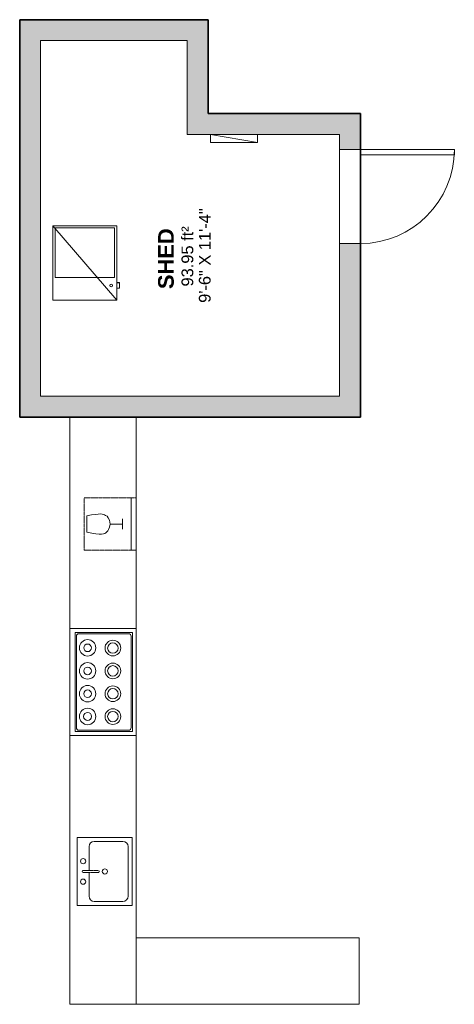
# Model space of a CAD drawing. Header units: inches. Extents: x 281 to 448, y 927 to 1304.
import ezdxf

# ---------------------------------------------------------------- set-up
doc = ezdxf.new("R2010")
doc.units = ezdxf.units.IN
doc.header["$MEASUREMENT"] = 0
doc.linetypes.add('Dash', pattern=[0.23622, 0.11811, -0.11811])
for name, color, linetype, lineweight in [('A-AREA-IDEN', 2, 'Continuous', 9), ('A-DETL', 90, 'Continuous', 9), ('A-DOOR', 31, 'Continuous', 9), ('A-FLOR', 192, 'Continuous', 9), ('A-GENM', 13, 'Continuous', 9), ('A-OBJECTS', 90, 'Continuous', 9), ('A-WALL', 90, 'Continuous', 9), ('A-WALL-PATT', 111, 'Continuous', 9), ('E-ELEC-EQPM', 71, 'Continuous', 9), ('M-EQPM', 90, 'Continuous', 9), ('P-SANR-FIXT', 6, 'Continuous', 9), ('P-SANR-FIXT-HDLN', 131, 'Dash', 9), ('Q-CASE', 31, 'Continuous', 9), ('Q-SPCQ', 2, 'Continuous', 9)]:
    doc.layers.add(name, color=color, linetype=linetype, lineweight=lineweight)
doc.styles.add('Arial', font='arial.ttf', dxfattribs={"height": 4.5})
doc.styles.add('Arial_B', font='arialbd.ttf', dxfattribs={"height": 6})

# ---------------------------------------------------------------- blocks, each defined once
blk = doc.blocks.new('Planitar - Single Door_Swapper - Planitar - Single Door_Swapper-5995049-Shed')
at = {"layer": 'A-GENM'}
for p, q in [((16, -40), (16, -4)), ((16, -4), (18, -4)), ((18, -4), (18, -40)), ((18, -40), (16, -40))]:
    blk.add_line(p, q, dxfattribs=at)
blk.add_arc((18, -4), 36, 180, 270, dxfattribs=at)
blk = doc.blocks.new('Electrical Panel - Power Panel-5591628-Shed')
at = {"layer": 'E-ELEC-EQPM'}
for p, q in [((-15.96, 7), (2.04, 4)), ((-15.96, 7), (2.04, 7)), ((-15.96, 4), (-15.96, 7)), ((-15.96, 4), (2.04, 4)), ((2.04, 4), (2.04, 7))]:
    blk.add_line(p, q, dxfattribs=at)
blk = doc.blocks.new('Furnace - Default 1-3347137-Shed')
at = {"layer": 'M-EQPM'}
for p, q in [((-24.5, 0), (-24.5, -28.5)), ((0, 0), (-24.5, 0)), ((-24.5, 0), (0, -28.5)), ((-0.81, -0.81), (-23.69, -0.81)), ((-23.69, -0.81), (-23.69, -19.81)), ((-0.81, -19.81), (-0.81, -0.81)), ((0, -28.5), (0, 0)), ((-23.69, -19.81), (-0.81, -19.81)), ((1, -21.69), (0, -21.69)), ((1, -21.83), (0, -21.83)), ((1, -21.69), (1, -21.82)), ((1, -21.83), (1, -23.83)), ((0, -23.83), (1, -23.83)), ((-24.5, -28.5), (0, -28.5))]:
    blk.add_line(p, q, dxfattribs=at)
blk.add_circle((-2.18, -22.83), 0.5, dxfattribs=at)
blk = doc.blocks.new('Countertop- Rectangle shape base1 - Default 1-5727092-Shed')
at = {"layer": 'Q-CASE'}
for p, q in [((24.75, 12.75), (-0.75, 12.75)), ((-0.75, 12.75), (-0.75, -72.75)), ((24.75, -72.75), (24.75, 12.75)), ((-0.75, -72.75), (24.75, -72.75))]:
    blk.add_line(p, q, dxfattribs=at)
blk = doc.blocks.new('Wine_Under - Default 1-5727352-Shed')
at = {"layer": 'Q-SPCQ', "linetype": 'Dash'}
for p, q in [((-10, -20), (-10, 0)), ((-10, 0), (10, 0)), ((10, 0), (10, -20)), ((10, -20), (-10, -20))]:
    blk.add_line(p, q, dxfattribs=at)
at = {"layer": 'Q-SPCQ'}
for p, q in [((-3.13, -1.03), (3.13, -1.03)), ((0, -10), (0, -14.72)), ((-1.97, -14.72), (1.97, -14.72)), ((-10, -18), (10, -18))]:
    blk.add_line(p, q, dxfattribs=at)
for points, knots in [([(-3.13, -1.03), (-4.44, -6.73), (-3.47, -8.53), (-1.97, -9.58), (0, -10)], [0, 0, 0, 0, 0.2701848, 0.4338718, 0.4338718, 0.4338718, 0.4338718]), ([(3.13, -1.03), (4.22, -6.18), (3.76, -7.91), (2.36, -9.64), (0, -10)], [0, 0, 0, 0, 0.2579445, 0.4357526, 0.4357526, 0.4357526, 0.4357526])]:
    blk.add_open_spline(points, degree=3, knots=knots, dxfattribs=at)
blk = doc.blocks.new('Stovetop 8 - Default 1-5727505-Shed')
at = {"layer": 'Q-SPCQ'}
for p, q in [((17.5, 0), (-23.5, 0)), ((-23.5, 0), (-23.5, -25.5)), ((-22, -2), (-22, -24)), ((-22, -24), (-22, -2)), ((-22, -2), (16, -2)), ((-21.5, -3.5), (-21.5, -22.5)), ((14.5, -2.5), (-20.5, -2.5)), ((15.5, -22.5), (15.5, -3.5)), ((16, -24), (16, -2)), ((16, -2), (16, -24)), ((17.5, -25.5), (17.5, 0)), ((-23.5, -25.5), (17.5, -25.5)), ((-22, -24), (16, -24)), ((16, -24), (-22, -24)), ((-20.5, -23.5), (14.5, -23.5))]:
    blk.add_line(p, q, dxfattribs=at)
for centre, radius in [((-16.21, -6.81), 3.15), ((-7.5, -6.81), 3.15), ((1.25, -6.81), 3.15), ((10.08, -6.81), 3.15), ((-16.21, -6.81), 1.54), ((-7.5, -6.81), 1.46), ((1.25, -6.81), 1.46), ((10.08, -6.81), 1.46), ((-16.25, -16.5), 3), ((-16.25, -16.5), 2), ((-7.5, -16.5), 3), ((-7.5, -16.5), 2), ((1.25, -16.5), 3), ((1.25, -16.5), 2), ((10, -16.5), 3), ((10, -16.5), 2)]:
    blk.add_circle(centre, radius, dxfattribs=at)
for centre, radius, start, end in [((-20.5, -3.5), 1, 90, 180), ((-16.21, -6.81), 3.15, 360, 180), ((-7.5, -6.81), 3.15, 360, 180), ((1.25, -6.81), 3.15, 360, 180), ((10.08, -6.81), 3.15, 360, 180), ((14.5, -3.5), 1, 0, 90), ((-16.21, -6.81), 3.15, 180, 360), ((-7.5, -6.81), 3.15, 180, 360), ((1.25, -6.81), 3.15, 180, 360), ((10.08, -6.81), 3.15, 180, 360), ((-16.25, -16.5), 3, 360, 180), ((-7.5, -16.5), 3, 360, 180), ((1.25, -16.5), 3, 360, 180), ((10, -16.5), 3, 360, 180), ((-16.25, -16.5), 3, 180, 360), ((-7.5, -16.5), 3, 180, 360), ((1.25, -16.5), 3, 180, 360), ((10, -16.5), 3, 180, 360), ((-20.5, -22.5), 1, 180, 270), ((14.5, -22.5), 1, 270, 0)]:
    blk.add_arc(centre, radius, start, end, dxfattribs=at)
blk = doc.blocks.new('2D Kitchen-Single Sink - 760 x 535mm-5727574-Shed')
at = {"layer": 'P-SANR-FIXT'}
for p, q in [((13.62, 10.59), (-12.38, 10.59)), ((-12.38, 10.59), (-12.38, -10.41)), ((13.62, -10.41), (13.62, 10.59)), ((-10.88, 4.09), (-10.88, -6.91)), ((0.12, 6.09), (-8.88, 6.09)), ((10.12, 6.09), (1.12, 6.09)), ((12.12, -6.91), (12.12, 4.09)), ((-12.38, -10.41), (13.62, -10.41)), ((-8.88, -8.91), (10.12, -8.91))]:
    blk.add_line(p, q, dxfattribs=at)
for centre, radius, start, end in [((-3.32, 8.34), 1, 360, 180), ((-3.32, 8.34), 1, 180, 360), ((4.55, 8.34), 1, 360, 180), ((4.55, 8.34), 1, 180, 0), ((-8.88, 4.09), 2, 90, 180), ((10.12, 4.09), 2, 0, 90), ((0.62, 0), 1, 360, 180), ((0.62, 0), 1, 180, 0), ((-8.88, -6.91), 2, 180, 270), ((10.12, -6.91), 2, 270, 0)]:
    blk.add_arc(centre, radius, start, end, dxfattribs=at)
at = {"layer": 'P-SANR-FIXT-HDLN'}
for p, q in [((0.24, 2.5), (0.24, 8.34)), ((0.99, 8.34), (0.99, 2.5))]:
    blk.add_line(p, q, dxfattribs=at)
for centre, start, end in [((0.62, 8.34), 0, 180), ((0.62, 2.5), 180, 360)]:
    blk.add_arc(centre, 0.375, start, end, dxfattribs=at)

msp = doc.modelspace()

# ---------------------------------------------------------------- hatches: boundary and pattern name
at = {"layer": 'A-WALL-PATT'}
for points in [[(353.16, 1296.48), (353.16, 1304.48), (280.91, 1304.48), (280.91, 1296.48), (351.71, 1296.48)], [(288.91, 1160.23), (288.91, 1296.48), (280.91, 1296.48), (280.91, 1160.23)], [(345.16, 1260.48), (353.16, 1260.48), (353.16, 1296.48), (345.16, 1296.48)], [(403.66, 1260.48), (411.66, 1260.48), (411.66, 1268.48), (353.16, 1268.48), (353.16, 1260.48)], [(403.66, 1152.23), (403.66, 1160.23), (280.91, 1160.23), (280.91, 1152.23), (351.71, 1152.23)]]:
    msp.add_hatch(color=9, dxfattribs=at).paths.add_polyline_path(points, flags=0)
h = msp.add_hatch(color=9, dxfattribs=at)
h.paths.add_polyline_path([(411.66, 1152.23), (411.66, 1218.73), (403.66, 1218.73), (403.66, 1152.23)], flags=0)
h.paths.add_polyline_path([(403.66, 1254.73), (411.66, 1254.73), (411.66, 1260.48), (403.66, 1260.48)], flags=0)

# ---------------------------------------------------------------- linework, layer by layer
at = {"layer": 'A-DETL', "lineweight": 35}
for p, q in [((353.16, 1304.48), (280.91, 1304.48)), ((280.91, 1304.48), (280.91, 1152.23)), ((353.16, 1268.48), (353.16, 1304.48)), ((411.66, 1268.48), (353.16, 1268.48)), ((411.66, 1152.23), (411.66, 1268.48)), ((280.91, 1152.23), (411.66, 1152.23))]:
    msp.add_line(p, q, dxfattribs=at)
at = {"layer": 'A-FLOR'}
msp.add_line((403.66, 1218.73), (403.66, 1254.73), dxfattribs=at)
at = {"layer": 'A-OBJECTS'}
for p, q in [((300.16, 1152.23), (300.16, 927.23)), ((325.66, 952.73), (325.66, 1152.23)), ((411.16, 952.73), (325.66, 952.73)), ((411.16, 927.23), (411.16, 952.73)), ((300.16, 927.23), (411.16, 927.23))]:
    msp.add_line(p, q, dxfattribs=at)
at = {"layer": 'A-WALL'}
for p, q in [((353.16, 1304.48), (280.91, 1304.48)), ((280.91, 1304.48), (280.91, 1152.23)), ((353.16, 1268.48), (353.16, 1304.48)), ((288.91, 1296.48), (345.16, 1296.48)), ((288.91, 1160.23), (288.91, 1296.48)), ((345.16, 1296.48), (345.16, 1260.48)), ((411.66, 1268.48), (353.16, 1268.48)), ((411.66, 1254.73), (411.66, 1268.48)), ((345.16, 1260.48), (403.66, 1260.48)), ((403.66, 1260.48), (403.66, 1254.73)), ((403.66, 1254.73), (411.66, 1254.73)), ((403.66, 1218.73), (403.66, 1160.23)), ((411.66, 1218.73), (403.66, 1218.73)), ((411.66, 1152.23), (411.66, 1218.73)), ((403.66, 1160.23), (288.91, 1160.23)), ((280.91, 1152.23), (411.66, 1152.23))]:
    msp.add_line(p, q, dxfattribs=at)
at = {"layer": 'Q-CASE'}
for p, q in [((300.16, 1152.23), (300.16, 1071.23)), ((325.66, 1071.23), (325.66, 1152.23)), ((300.16, 1030.23), (300.16, 927.23)), ((325.66, 927.23), (325.66, 1030.23)), ((303.01, 965.14), (303.01, 991.14)), ((303.01, 991.14), (324.01, 991.14)), ((324.01, 991.14), (324.01, 965.14)), ((324.01, 965.14), (303.01, 965.14)), ((300.16, 927.23), (325.66, 927.23))]:
    msp.add_line(p, q, dxfattribs=at)

# ---------------------------------------------------------------- block references
at = {"layer": 'A-DOOR', "rotation": 89.99999999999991}
msp.add_blockref('Planitar - Single Door_Swapper - Planitar - Single Door_Swapper-5995049-Shed', (407.66, 1236.73), dxfattribs=at)
at = {"layer": 'E-ELEC-EQPM', "rotation": 180}
msp.add_blockref('Electrical Panel - Power Panel-5591628-Shed', (356.19, 1264.48), dxfattribs=at)
at = {"layer": 'M-EQPM'}
msp.add_blockref('Furnace - Default 1-3347137-Shed', (318.16, 1225.48), dxfattribs=at)
at = {"layer": 'P-SANR-FIXT', "rotation": 89.9999999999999}
msp.add_blockref('2D Kitchen-Single Sink - 760 x 535mm-5727574-Shed', (313.6, 977.52), dxfattribs=at)
at = {"layer": 'Q-CASE', "rotation": 269.9999999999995}
msp.add_blockref('Countertop- Rectangle shape base1 - Default 1-5727092-Shed', (398.41, 951.98), dxfattribs=at)
at = {"layer": 'Q-SPCQ', "rotation": 89.9999999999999}
for name, p in [('Wine_Under - Default 1-5727352-Shed', (305.66, 1111.23)), ('Stovetop 8 - Default 1-5727505-Shed', (300.16, 1053.73))]:
    msp.add_blockref(name, p, dxfattribs=at)

# ---------------------------------------------------------------- texts
at = {"layer": 'A-AREA-IDEN', "attachment_point": 1, "rotation": 90}
for s, insert, char_height, width, style in [('9\'-6" X 11\'-4"', (349.66, 1196), 4.5, 41.814, 'Arial'), ('93.95 ft²', (343, 1202.26), 4.5, 26.664, 'Arial'), ('SHED', (334.01, 1201.26), 6, 29.088, 'Arial_B')]:
    msp.add_mtext(s, dxfattribs=dict(at, insert=insert, char_height=char_height, width=width, style=style))

doc.saveas('drawing.dxf')
